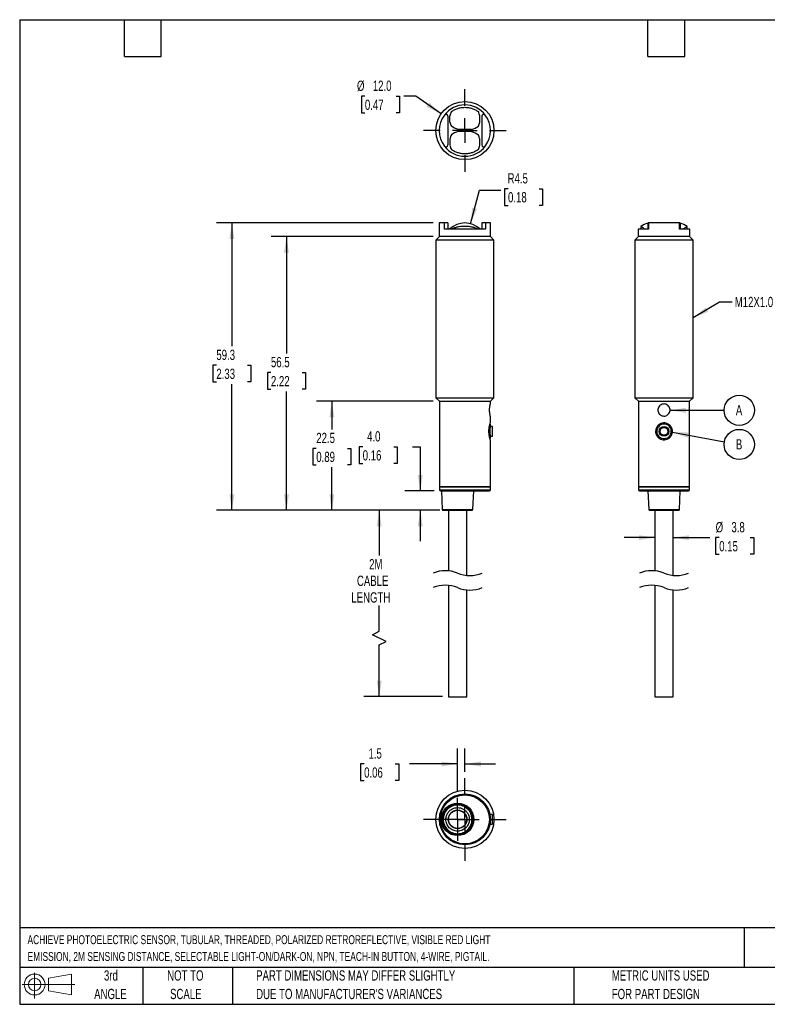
# Model space of a CAD drawing. Header units: millimetres. Extents: x 6 to 273, y 6 to 210.
# Tile 1 of 2: x 6 to 161, y 6 to 210. Entities that reach past the tile are written whole.
import ezdxf

# ---------------------------------------------------------------- set-up
doc = ezdxf.new("R2010")
doc.units = ezdxf.units.MM
doc.layers.add('DIMENSIONS', color=140, linetype='Continuous', lineweight=25)
doc.layers.add('TEXT', color=140, linetype='Continuous', lineweight=25)
doc.styles.add('SLDTEXTSTYLE0', font='TXT', dxfattribs={"width": 0.7})
doc.dimstyles.new('SLDDIMSTYLE0', dxfattribs={"dimtxt": 2.158008, "dimasz": 3.302, "dimexe": 0, "dimexo": 0.0625, "dimgap": 0.539502, "dimtad": 0, "dimtih": 1, "dimtoh": 1, "dimrnd": 1e-09, "dimzin": 12, "dimdsep": 46, "dimtxsty": 'SLDTEXTSTYLE0', "dimsah": 1, "dimcen": 0.09, "dimadec": 0, "dimazin": 3, "dimtfac": 1, "dimtmove": 0, "dimatfit": 0, "dimfxl": 0, "dimfrac": 2, "dimtolj": 1, "dimtzin": 12, "dimarcsym": 0})
doc.dimstyles.new('SLDDIMSTYLE1', dxfattribs={"dimtxt": 2.158008, "dimasz": 3.302, "dimexe": 0, "dimexo": 0.0625, "dimgap": 0.539502, "dimtad": 0, "dimtih": 1, "dimtoh": 1, "dimrnd": 1e-09, "dimzin": 12, "dimdsep": 46, "dimtxsty": 'SLDTEXTSTYLE0', "dimsah": 1, "dimcen": 0.09, "dimadec": 0, "dimazin": 3, "dimtfac": 1, "dimtofl": 0, "dimtmove": 0, "dimatfit": 3, "dimfxl": 0, "dimfrac": 2, "dimtolj": 1, "dimtzin": 12, "dimarcsym": 0})
doc.dimstyles.new('SLDDIMSTYLE2', dxfattribs={"dimtxt": 2.158008, "dimasz": 3.302, "dimexe": 0, "dimexo": 0.0625, "dimgap": 0.539502, "dimtad": 0, "dimtih": 1, "dimtoh": 1, "dimrnd": 1e-09, "dimzin": 4, "dimdsep": 46, "dimtxsty": 'SLDTEXTSTYLE0', "dimsah": 1, "dimcen": 0.09, "dimadec": 0, "dimazin": 1, "dimtfac": 1, "dimtmove": 0, "dimatfit": 0, "dimfxl": 0, "dimfrac": 2, "dimtolj": 1, "dimtzin": 12, "dimarcsym": 0})
doc.dimstyles.new('SLDDIMSTYLE3', dxfattribs={"dimtxt": 2.158008, "dimasz": 3.302, "dimexe": 0, "dimexo": 0.0625, "dimgap": 0.539502, "dimtad": 0, "dimtih": 1, "dimtoh": 1, "dimrnd": 1e-09, "dimzin": 12, "dimdsep": 46, "dimtxsty": 'SLDTEXTSTYLE0', "dimsah": 1, "dimcen": 0, "dimadec": 0, "dimazin": 3, "dimtfac": 1, "dimtofl": 0, "dimtmove": 0, "dimatfit": 3, "dimfxl": 0, "dimfrac": 2, "dimtolj": 1, "dimtzin": 12, "dimarcsym": 0})
doc.dimstyles.new('SLDDIMSTYLE4', dxfattribs={"dimtxt": 2.158008, "dimasz": 3.302, "dimexe": 0, "dimexo": 0.0625, "dimgap": 0.539502, "dimtad": 0, "dimtih": 1, "dimtoh": 1, "dimrnd": 1e-09, "dimzin": 4, "dimdsep": 46, "dimtxsty": 'SLDTEXTSTYLE0', "dimsah": 1, "dimcen": 0, "dimadec": 0, "dimazin": 1, "dimtfac": 1, "dimtofl": 0, "dimtmove": 0, "dimatfit": 3, "dimfxl": 0, "dimfrac": 2, "dimtolj": 1, "dimtzin": 12, "dimarcsym": 0})
doc.dimstyles.new('SLDDIMSTYLE5', dxfattribs={"dimtxt": 0.18, "dimasz": 3.302, "dimexe": 0, "dimexo": 0.0625, "dimgap": 0, "dimtad": 0, "dimtih": 1, "dimtoh": 1, "dimdec": 0, "dimrnd": 1e-09, "dimzin": 0, "dimdsep": 46, "dimtxsty": 'Standard', "dimsah": 1, "dimcen": 0.09, "dimadec": 0, "dimazin": 0, "dimtfac": 3.302, "dimtdec": 0, "dimtofl": 0, "dimtmove": 0, "dimatfit": 3, "dimfxl": 0, "dimfrac": 2, "dimtolj": 1, "dimtzin": 0, "dimarcsym": 0})

# ---------------------------------------------------------------- blocks, each defined once
blk = doc.blocks.new('Block11')
at = {"color": 7, "linetype": 'Continuous', "lineweight": 18}
for p, q in [((2.59, 5.31), (2.59, 0)), ((5.48, 4.17), (10.18, 5.03)), ((5.48, 1.6), (5.48, 4.17)), ((10.18, 5.03), (10.18, 0.73)), ((0, 2.88), (10.87, 2.88)), ((5.48, 1.6), (10.18, 0.73))]:
    blk.add_line(p, q, dxfattribs=at)
for radius in [2.15, 1.29]:
    blk.add_circle((2.59, 2.88), radius, dxfattribs=at)
blk = doc.blocks.new('Block12')
at = {"color": 7, "linetype": 'Continuous'}
blk.add_blockref('Block11', (0, 0), dxfattribs=at)
blk = doc.blocks.new('_D')
at = {"layer": 'DIMENSIONS'}
for p, q in [((96.67, 50.2), (96.67, 59.13)), ((98.17, 54.32), (98.17, 59.13)), ((77.39, 55.95), (76.67, 55.95)), ((76.67, 55.95), (76.67, 52.52)), ((83.8, 55.95), (84.53, 55.95)), ((84.53, 55.95), (84.53, 52.52)), ((96.67, 55.95), (86.73, 55.95)), ((98.17, 55.95), (104.52, 55.95)), ((76.67, 52.52), (77.39, 52.52)), ((84.53, 52.52), (83.8, 52.52))]:
    blk.add_line(p, q, dxfattribs=at)
for points in [[(96.67, 55.95), (93.37, 56.46), (93.37, 55.45)], [(98.17, 55.95), (101.48, 55.45), (101.48, 56.46)]]:
    blk.add_solid(points, dxfattribs=at)
at = {"layer": 'DIMENSIONS', "char_height": 2.117, "attachment_point": 1, "style": 'SLDTEXTSTYLE0'}
for s, insert in [('1.5', (78.29, 59.17)), ('0.06', (77.39, 55.25))]:
    blk.add_mtext(s, dxfattribs=dict(at, insert=insert))
blk = doc.blocks.new('SW_CENTERMARKSYMBOL_0')
at = {"layer": 'DIMENSIONS', "color": 0}
for p, q in [((0, 2.54), (0, 4.415)), ((0, 0), (0, 2.54)), ((-2.54, 0), (-4.415, 0)), ((0, 0), (-2.54, 0)), ((0, 0), (0, -2.54)), ((0, 0), (2.54, 0)), ((2.54, 0), (4.415, 0)), ((0, -2.54), (0, -4.415))]:
    blk.add_line(p, q, dxfattribs=at)
blk = doc.blocks.new('SW_CENTERMARKSYMBOL_1')
at = {"layer": 'DIMENSIONS', "color": 0}
for p, q in [((0, 5.08), (0, 8.54)), ((0, 0), (0, 2.54)), ((-5.08, 0), (-8.54, 0)), ((0, 0), (-2.54, 0)), ((0, 0), (0, -2.54)), ((0, 0), (2.54, 0)), ((5.08, 0), (8.54, 0)), ((0, -5.08), (0, -8.54))]:
    blk.add_line(p, q, dxfattribs=at)
blk = doc.blocks.new('_D_1')
at = {"layer": 'DIMENSIONS'}
for p, q in [((92.98, 108.3), (77.33, 108.3)), ((80.51, 108.3), (80.51, 98.94)), ((80.51, 83.33), (80.51, 88.65)), ((79.1, 82.62), (80.51, 83.33)), ((81.92, 81.21), (79.1, 82.62)), ((80.51, 80.51), (81.92, 81.21)), ((80.51, 69.84), (80.51, 80.51)), ((93.53, 69.84), (77.33, 69.84))]:
    blk.add_line(p, q, dxfattribs=at)
for points in [[(80.51, 108.3), (80, 104.99), (81.01, 104.99)], [(80.51, 69.84), (81.01, 73.14), (80, 73.14)]]:
    blk.add_solid(points, dxfattribs=at)
at = {"layer": 'DIMENSIONS', "char_height": 2.117, "attachment_point": 1, "style": 'SLDTEXTSTYLE0'}
for s, insert in [('2M', (78.42, 98.24)), ('CABLE', (75.91, 94.81)), ('LENGTH', (74.75, 91.38))]:
    blk.add_mtext(s, dxfattribs=dict(at, insert=insert))
blk = doc.blocks.new('_D_2')
at = {"layer": 'DIMENSIONS'}
for p, q in [((77.1, 121.41), (76.37, 121.41)), ((76.37, 121.41), (76.37, 117.98)), ((83.51, 121.41), (84.24, 121.41)), ((84.24, 121.41), (84.24, 117.98)), ((87.4, 121.41), (88.98, 121.41)), ((88.98, 121.41), (88.98, 112.3)), ((76.37, 117.98), (77.1, 117.98)), ((84.24, 117.98), (83.51, 117.98)), ((91.85, 112.3), (85.81, 112.3)), ((92.98, 108.3), (85.81, 108.3)), ((88.98, 108.3), (88.98, 101.95))]:
    blk.add_line(p, q, dxfattribs=at)
for points in [[(88.98, 112.3), (89.49, 115.6), (88.47, 115.6)], [(88.98, 108.3), (88.47, 104.99), (89.49, 104.99)]]:
    blk.add_solid(points, dxfattribs=at)
at = {"layer": 'DIMENSIONS', "char_height": 2.117, "attachment_point": 1, "style": 'SLDTEXTSTYLE0'}
for s, insert in [('4.0', (78, 124.62)), ('0.16', (77.1, 120.7))]:
    blk.add_mtext(s, dxfattribs=dict(at, insert=insert))
blk = doc.blocks.new('_D_3')
at = {"layer": 'DIMENSIONS'}
for p, q in [((91.65, 130.8), (67.56, 130.8)), ((70.73, 130.8), (70.73, 125)), ((67.52, 121.08), (66.8, 121.08)), ((66.8, 121.08), (66.8, 117.65)), ((73.94, 121.08), (74.66, 121.08)), ((74.66, 121.08), (74.66, 117.65)), ((66.8, 117.65), (67.52, 117.65)), ((70.73, 108.3), (70.73, 117.17)), ((74.66, 117.65), (73.94, 117.65)), ((92.98, 108.3), (67.56, 108.3))]:
    blk.add_line(p, q, dxfattribs=at)
for points in [[(70.73, 130.8), (70.22, 127.49), (71.24, 127.49)], [(70.73, 108.3), (71.24, 111.6), (70.22, 111.6)]]:
    blk.add_solid(points, dxfattribs=at)
at = {"layer": 'DIMENSIONS', "char_height": 2.117, "attachment_point": 1, "style": 'SLDTEXTSTYLE0'}
for s, insert in [('22.5', (67.52, 124.29)), ('0.89', (67.52, 120.38))]:
    blk.add_mtext(s, dxfattribs=dict(at, insert=insert))
blk = doc.blocks.new('_D_4')
at = {"layer": 'DIMENSIONS'}
for p, q in [((91.6, 164.8), (58.2, 164.8)), ((61.37, 164.8), (61.37, 140.64)), ((58.17, 136.72), (57.44, 136.72)), ((57.44, 136.72), (57.44, 133.29)), ((64.58, 136.72), (65.3, 136.72)), ((65.3, 136.72), (65.3, 133.29)), ((57.44, 133.29), (58.17, 133.29)), ((61.37, 108.3), (61.37, 132.81)), ((65.3, 133.29), (64.58, 133.29)), ((92.98, 108.3), (58.2, 108.3))]:
    blk.add_line(p, q, dxfattribs=at)
for points in [[(61.37, 164.8), (60.86, 161.49), (61.88, 161.49)], [(61.37, 108.3), (61.88, 111.6), (60.86, 111.6)]]:
    blk.add_solid(points, dxfattribs=at)
at = {"layer": 'DIMENSIONS', "char_height": 2.117, "attachment_point": 1, "style": 'SLDTEXTSTYLE0'}
for s, insert in [('56.5', (58.17, 139.94)), ('2.22', (58.17, 136.02))]:
    blk.add_mtext(s, dxfattribs=dict(at, insert=insert))
blk = doc.blocks.new('_D_5')
at = {"layer": 'DIMENSIONS'}
for p, q in [((91.6, 167.6), (46.94, 167.6)), ((50.12, 167.6), (50.12, 142.14)), ((46.91, 138.23), (46.19, 138.23)), ((46.19, 138.23), (46.19, 134.8)), ((53.32, 138.23), (54.05, 138.23)), ((54.05, 138.23), (54.05, 134.8)), ((46.19, 134.8), (46.91, 134.8)), ((50.12, 108.3), (50.12, 134.32)), ((54.05, 134.8), (53.32, 134.8)), ((92.98, 108.3), (46.94, 108.3))]:
    blk.add_line(p, q, dxfattribs=at)
for points in [[(50.12, 167.6), (49.61, 164.29), (50.63, 164.29)], [(50.12, 108.3), (50.63, 111.6), (49.61, 111.6)]]:
    blk.add_solid(points, dxfattribs=at)
at = {"layer": 'DIMENSIONS', "char_height": 2.117, "attachment_point": 1, "style": 'SLDTEXTSTYLE0'}
for s, insert in [('59.3', (46.91, 141.44)), ('2.33', (46.91, 137.53))]:
    blk.add_mtext(s, dxfattribs=dict(at, insert=insert))
blk = doc.blocks.new('_D_6')
at = {"layer": 'DIMENSIONS'}
for p, q in [((99.34, 167.44), (101.19, 174.35)), ((101.19, 174.35), (105.62, 174.35)), ((107.07, 174.66), (106.34, 174.66)), ((106.34, 174.66), (106.34, 171.23)), ((113.48, 174.66), (114.2, 174.66)), ((114.2, 174.66), (114.2, 171.23)), ((106.34, 171.23), (107.07, 171.23)), ((114.2, 171.23), (113.48, 171.23))]:
    blk.add_line(p, q, dxfattribs=at)
blk.add_solid([(99.34, 167.44), (100.68, 170.5), (99.7, 170.76)], dxfattribs=at)
at = {"layer": 'DIMENSIONS', "char_height": 2.117, "attachment_point": 1, "style": 'SLDTEXTSTYLE0'}
for s, insert in [('R4.5', (106.98, 177.87)), ('0.18', (107.07, 173.96))]:
    blk.add_mtext(s, dxfattribs=dict(at, insert=insert))
blk = doc.blocks.new('_D_7')
at = {"layer": 'DIMENSIONS'}
for p, q in [((77.55, 193.75), (76.83, 193.75)), ((76.83, 193.75), (76.83, 190.32)), ((83.97, 193.75), (84.69, 193.75)), ((84.69, 193.75), (84.69, 190.32)), ((88.06, 193.75), (85.59, 193.75)), ((93.26, 190.11), (88.06, 193.75)), ((76.83, 190.32), (77.55, 190.32)), ((84.69, 190.32), (83.97, 190.32))]:
    blk.add_line(p, q, dxfattribs=at)
blk.add_solid([(93.26, 190.11), (90.85, 192.42), (90.26, 191.59)], dxfattribs=at)
at = {"layer": 'DIMENSIONS', "char_height": 2.117, "attachment_point": 1, "style": 'SLDTEXTSTYLE0'}
for s, insert in [('%%c', (75.92, 196.97)), ('12.0', (79.18, 196.97)), ('0.47', (77.55, 193.05))]:
    blk.add_mtext(s, dxfattribs=dict(at, insert=insert))
blk = doc.blocks.new('SW_CENTERMARKSYMBOL_2')
at = {"layer": 'DIMENSIONS', "color": 0}
for p, q in [((0, 5.08), (0, 8.54)), ((0, 0), (0, 2.54)), ((-5.08, 0), (-8.54, 0)), ((0, 0), (-2.54, 0)), ((0, 0), (0, -2.54)), ((0, 0), (2.54, 0)), ((5.08, 0), (8.54, 0)), ((0, -5.08), (0, -8.54))]:
    blk.add_line(p, q, dxfattribs=at)
blk = doc.blocks.new('_D_8')
at = {"layer": 'DIMENSIONS'}
for p, q in [((137.37, 102.66), (131.02, 102.66)), ((141.12, 102.66), (148.69, 102.66)), ((150.63, 102.66), (149.9, 102.66)), ((149.9, 102.66), (149.9, 99.23)), ((157.04, 102.66), (157.76, 102.66)), ((157.76, 102.66), (157.76, 99.23)), ((149.9, 99.23), (150.63, 99.23)), ((157.76, 99.23), (157.04, 99.23))]:
    blk.add_line(p, q, dxfattribs=at)
for points in [[(137.37, 102.66), (134.07, 103.16), (134.07, 102.15)], [(141.12, 102.66), (144.42, 102.15), (144.42, 103.16)]]:
    blk.add_solid(points, dxfattribs=at)
at = {"layer": 'DIMENSIONS', "char_height": 2.117, "attachment_point": 1, "style": 'SLDTEXTSTYLE0'}
for s, insert in [('%%c', (149.9, 105.87)), ('3.8', (153.15, 105.87)), ('0.15', (150.63, 101.95))]:
    blk.add_mtext(s, dxfattribs=dict(at, insert=insert))
blk = doc.blocks.new('SW_NOTE_0')
at = {"layer": 'DIMENSIONS', "color": 0}
blk.add_circle((3.12, 0), 3.12, dxfattribs=at)
at = {"layer": 'DIMENSIONS', "color": 0, "insert": (3.08, 1.09), "char_height": 2.12, "attachment_point": 2, "style": 'SLDTEXTSTYLE0'}
blk.add_mtext('A', dxfattribs=at)
blk = doc.blocks.new('SW_NOTE_0_1')
at = {"layer": 'DIMENSIONS', "color": 0}
blk.add_circle((3.07, -0.56), 3.12, dxfattribs=at)
at = {"layer": 'DIMENSIONS', "color": 0, "insert": (3.03, 0.53), "char_height": 2.12, "attachment_point": 2, "style": 'SLDTEXTSTYLE0'}
blk.add_mtext('B', dxfattribs=at)

msp = doc.modelspace()

# ---------------------------------------------------------------- linework, layer by layer
for p, q in [((94.673, 189.632), (94.673, 183.699)), ((95.073, 188.433), (95.073, 189.698)), ((101.273, 188.433), (101.273, 189.698)), ((101.673, 189.632), (101.673, 183.699)), ((99.544, 186.866), (96.802, 186.866)), ((99.544, 186.466), (96.802, 186.466)), ((95.073, 184.898), (95.073, 183.633)), ((101.273, 183.633), (101.273, 184.898)), ((92.873, 167.595), (92.873, 164.795)), ((93.955, 167.595), (92.873, 167.595)), ((93.955, 166.295), (93.955, 167.595)), ((94.673, 167.595), (93.955, 167.595)), ((94.673, 167.595), (94.673, 166.295)), ((101.673, 167.595), (101.673, 166.295)), ((102.392, 167.595), (101.673, 167.595)), ((102.392, 167.595), (102.392, 166.295)), ((103.473, 167.595), (102.392, 167.595)), ((103.473, 164.795), (103.473, 167.595)), ((134.448, 166.896), (134.448, 166.295)), ((135.881, 167.595), (135.881, 166.295)), ((136.039, 167.595), (135.881, 167.595)), ((136.039, 167.595), (136.039, 166.295)), ((142.456, 167.595), (136.039, 167.595)), ((142.456, 166.295), (142.456, 167.595)), ((142.456, 167.595), (142.614, 167.595)), ((142.614, 166.295), (142.614, 167.595)), ((144.048, 166.295), (144.048, 166.896)), ((92.923, 164.795), (92.173, 164.045)), ((103.473, 164.795), (92.873, 164.795)), ((102.392, 166.295), (93.955, 166.295)), ((95.073, 166.357), (95.073, 166.295)), ((101.273, 166.295), (101.273, 166.357)), ((104.173, 164.045), (103.423, 164.795)), ((133.998, 164.795), (133.248, 164.045)), ((133.948, 166.295), (133.948, 164.795)), ((136.039, 166.295), (133.948, 166.295)), ((144.548, 164.795), (133.948, 164.795)), ((144.548, 166.295), (142.456, 166.295)), ((145.248, 164.045), (144.498, 164.795)), ((144.548, 164.795), (144.548, 166.295)), ((92.173, 164.045), (92.173, 131.545)), ((104.173, 164.045), (92.173, 164.045)), ((104.173, 131.545), (104.173, 164.045)), ((133.248, 164.045), (133.248, 131.545)), ((145.248, 164.045), (133.248, 164.045)), ((145.248, 131.545), (145.248, 164.045)), ((92.173, 131.545), (92.923, 130.795)), ((92.173, 131.545), (104.173, 131.545)), ((92.923, 130.795), (92.923, 113.195)), ((92.923, 130.795), (103.423, 130.795)), ((103.423, 130.795), (104.173, 131.545)), ((103.423, 130.245), (103.423, 130.795)), ((133.248, 131.545), (133.998, 130.795)), ((133.248, 131.545), (145.248, 131.545)), ((133.998, 130.795), (133.998, 113.195)), ((133.998, 130.795), (139.248, 130.795)), ((139.248, 130.795), (144.498, 130.795)), ((144.498, 130.795), (145.248, 131.545)), ((144.498, 113.195), (144.498, 130.795)), ((103.473, 126.095), (103.347, 126.095)), ((103.423, 126.33), (103.423, 127.761)), ((103.473, 125.586), (103.473, 126.095)), ((103.873, 125.595), (103.471, 125.595)), ((103.873, 123.77), (103.873, 125.595)), ((103.347, 123.095), (103.473, 123.095)), ((103.423, 113.195), (103.423, 122.865)), ((103.472, 123.595), (103.873, 123.595)), ((103.473, 123.095), (103.473, 123.603)), ((103.873, 123.595), (103.873, 123.77)), ((92.923, 113.195), (93.023, 113.095)), ((92.923, 113.195), (103.423, 113.195)), ((92.923, 113.095), (92.923, 112.495)), ((103.423, 113.095), (92.923, 113.095)), ((92.923, 112.495), (103.423, 112.495)), ((93.123, 112.295), (98.173, 112.295)), ((93.323, 112.295), (93.514, 108.485)), ((98.173, 112.295), (103.223, 112.295)), ((99.833, 108.485), (100.023, 112.295)), ((103.323, 113.095), (103.423, 113.195)), ((103.423, 112.495), (103.423, 113.095)), ((133.998, 113.195), (134.098, 113.095)), ((133.998, 113.195), (144.498, 113.195)), ((133.998, 113.095), (133.998, 112.495)), ((144.498, 113.095), (133.998, 113.095)), ((133.998, 112.495), (144.498, 112.495)), ((134.198, 112.295), (144.298, 112.295)), ((135.898, 112.295), (136.088, 108.485)), ((142.407, 108.485), (142.598, 112.295)), ((144.398, 113.095), (144.498, 113.195)), ((144.498, 112.495), (144.498, 113.095)), ((93.514, 108.485), (99.833, 108.485)), ((94.798, 108.295), (94.798, 95.809)), ((98.548, 94.863), (98.548, 108.295)), ((136.088, 108.485), (139.248, 108.485)), ((137.373, 108.295), (137.373, 95.809)), ((139.248, 108.485), (142.407, 108.485)), ((139.248, 108.295), (142.207, 108.295)), ((141.123, 94.863), (141.123, 108.295)), ((94.798, 92.809), (94.798, 69.838)), ((98.548, 69.838), (98.548, 91.863)), ((137.373, 92.809), (137.373, 69.838)), ((141.123, 69.838), (141.123, 91.863)), ((94.798, 69.838), (98.548, 69.838)), ((137.373, 69.838), (141.123, 69.838)), ((103.261, 46.012), (103.204, 46.012)), ((103.873, 45.512), (103.381, 45.512)), ((103.873, 45.077), (103.873, 45.512)), ((103.873, 43.512), (103.873, 45.077)), ((103.204, 43.012), (103.261, 43.012)), ((103.379, 43.512), (103.873, 43.512))]:
    msp.add_line(p, q)
at = {"flags": 128}
for points in [[(93.713, 108.295), (93.727, 108.295), (93.766, 108.295), (93.832, 108.295), (93.887, 108.295), (93.951, 108.295), (94.025, 108.295), (94.109, 108.295), (94.203, 108.295), (94.305, 108.295), (94.352, 108.295), (94.521, 108.295), (94.837, 108.295), (95.15, 108.295), (95.559, 108.295), (95.751, 108.295), (95.958, 108.295), (96.182, 108.295), (96.421, 108.295), (96.673, 108.295), (97.353, 108.295), (97.997, 108.295), (98.57, 108.295), (98.739, 108.295), (98.897, 108.295), (99.041, 108.295), (99.118, 108.295), (99.191, 108.295), (99.258, 108.295), (99.321, 108.295), (99.334, 108.295), (99.402, 108.295), (99.476, 108.295), (99.515, 108.295), (99.557, 108.295), (99.59, 108.295), (99.61, 108.295), (99.629, 108.295), (99.633, 108.295)], [(136.288, 108.295), (136.367, 108.295), (136.6, 108.295), (136.975, 108.295), (137.128, 108.295), (137.294, 108.295), (137.472, 108.295), (137.58, 108.295), (137.691, 108.295), (137.806, 108.295), (137.924, 108.295), (137.951, 108.295), (138.101, 108.295), (138.296, 108.295), (138.419, 108.295), (138.581, 108.295), (138.746, 108.295), (138.88, 108.295), (139.095, 108.295), (139.248, 108.295)]]:
    msp.add_lwpolyline(points, dxfattribs=at)
for centre, radius in [((98.173, 186.666), 6), ((139.248, 124.595), 1), ((139.248, 124.595), 0.8), ((98.173, 44.512), 6), ((98.173, 44.512), 5.25), ((98.173, 44.512), 5.05), ((96.673, 44.512), 3.35), ((96.673, 44.512), 3.16), ((96.673, 44.512), 1.925), ((96.673, 44.512), 1.875)]:
    msp.add_circle(centre, radius)
for centre, radius, start, end in [((98.173, 186.666), 5.3, 37.25792, 142.74208), ((98.173, 186.666), 5.3, 142.74208, 217.25792), ((94.273, 189.632), 0.4, 0, 142.74208), ((98.173, 189.066), 3.164, 151.39855, 168.46888), ((98.173, 189.066), 3.164, 11.53112, 28.60145), ((102.073, 189.632), 0.4, 37.25792, 180), ((98.173, 186.666), 5.3, 322.74208, 37.25792), ((98.173, 189.066), 3.164, 191.53112, 208.60145), ((98.173, 189.066), 3.164, 331.39855, 348.46888), ((98.173, 184.266), 3.164, 151.39855, 168.46888), ((98.173, 184.266), 3.164, 11.53112, 28.60145), ((94.273, 183.699), 0.4, 217.25792, 0), ((98.173, 186.666), 5.3, 217.25792, 322.74208), ((98.173, 184.266), 3.164, 191.53112, 208.60145), ((98.173, 184.266), 3.164, 331.39855, 348.46888), ((102.073, 183.699), 0.4, 180, 322.74208), ((98.173, 163.095), 4.5, 46.45785, 133.54215), ((136.848, 163.095), 4.5, 102.40198, 122.16493), ((141.648, 163.095), 4.5, 57.83715, 77.59767), ((93.123, 112.495), 0.2, 180.00011, 269.99989), ((103.223, 112.495), 0.2, 270.00011, 359.99989), ((134.198, 112.495), 0.2, 180.00011, 269.99989), ((144.298, 112.495), 0.2, 270.00011, 359.99989), ((93.713, 108.495), 0.2, 182.86222, 269.99989), ((99.633, 108.495), 0.2, 269.99998, 357.13778), ((136.288, 108.495), 0.2, 182.86222, 270.00002), ((142.207, 108.495), 0.2, 269.99998, 357.13778)]:
    msp.add_arc(centre, radius, start, end)
for points, knots in [([(95.395, 190.58), (95.587, 190.716), (95.79, 190.839), (96.22, 191.057), (96.448, 191.152), (96.923, 191.307), (97.166, 191.365), (97.662, 191.445), (97.917, 191.465), (98.426, 191.466), (98.677, 191.446), (99.174, 191.367), (99.422, 191.307), (99.895, 191.153), (100.121, 191.059), (100.553, 190.841), (100.76, 190.716), (100.951, 190.58)], [0, 0, 0, 0, 0.125, 0.125, 0.25, 0.25, 0.375, 0.375, 0.5, 0.5, 0.625, 0.625, 0.75, 0.75, 0.875, 0.875, 1, 1, 1, 1]), ([(100.951, 182.751), (100.76, 182.615), (100.556, 182.492), (100.127, 182.274), (99.898, 182.179), (99.423, 182.024), (99.18, 181.966), (98.685, 181.886), (98.429, 181.866), (97.92, 181.865), (97.669, 181.885), (97.172, 181.964), (96.924, 182.024), (96.452, 182.178), (96.226, 182.272), (95.793, 182.49), (95.587, 182.615), (95.395, 182.751)], [0, 0, 0, 0, 0.125, 0.125, 0.25, 0.25, 0.375, 0.375, 0.5, 0.5, 0.625, 0.625, 0.75, 0.75, 0.875, 0.875, 1, 1, 1, 1]), ([(100.951, 166.295), (100.763, 166.384), (100.377, 166.567), (99.741, 166.743), (99.065, 166.86), (98.369, 166.91), (97.674, 166.895), (97.002, 166.821), (96.363, 166.682), (95.827, 166.508), (95.518, 166.356), (95.395, 166.295)], [0, 0, 0, 0, 0.1084477, 0.2231383, 0.3434311, 0.4669788, 0.5874767, 0.7062157, 0.8200677, 0.9285794, 1, 1, 1, 1]), ([(135.333, 166.295), (135.223, 166.376), (135.027, 166.521), (134.718, 166.727), (134.62, 166.793), (134.423, 166.917), (134.455, 166.897), (134.457, 166.896)], [0, 0, 0, 0, 0.3929627, 0.7030969, 0.902297, 0.993406, 1, 1, 1, 1]), ([(144.038, 166.896), (144.033, 166.892), (143.987, 166.863), (143.871, 166.79), (143.663, 166.652), (143.416, 166.483), (143.241, 166.354), (143.162, 166.295)], [0, 0, 0, 0, 0.0173162, 0.1533741, 0.3867243, 0.7220424, 1, 1, 1, 1]), ([(103.419, 127.761), (103.419, 127.764), (103.409, 127.806), (103.381, 127.932), (103.336, 128.168), (103.292, 128.498), (103.268, 128.883), (103.275, 129.284), (103.311, 129.655), (103.359, 129.95), (103.398, 130.137), (103.418, 130.223), (103.423, 130.245)], [0, 0, 0, 0, 0.0032882, 0.0511719, 0.1542935, 0.2914957, 0.4490919, 0.6153768, 0.7711559, 0.8946421, 0.9731043, 1, 1, 1, 1]), ([(139.412, 127.756), (139.274, 127.751), (139.018, 127.741), (138.641, 127.881), (138.321, 128.122), (138.088, 128.472), (137.98, 128.877), (138.011, 129.3), (138.181, 129.692), (138.47, 130.003), (138.839, 130.201), (139.255, 130.269), (139.674, 130.196), (140.047, 129.987), (140.327, 129.67), (140.487, 129.284), (140.514, 128.863), (140.4, 128.451), (140.155, 128.104), (139.815, 127.849), (139.546, 127.787), (139.412, 127.756)], [0, 0, 0, 0, 0.0524328, 0.0975044, 0.1512408, 0.2036475, 0.2558204, 0.3092567, 0.3634669, 0.4167818, 0.4689983, 0.5214994, 0.5752918, 0.629405, 0.6823299, 0.7343765, 0.7872112, 0.841308, 0.8951343, 0.9476901, 1, 1, 1, 1]), ([(103.417, 122.865), (103.418, 122.861), (103.438, 122.8), (103.318, 123.171), (103.278, 123.343), (103.169, 123.846), (103.12, 124.346), (103.123, 124.918), (103.181, 125.424), (103.297, 125.921), (103.336, 126.079), (103.436, 126.384), (103.419, 126.334), (103.418, 126.33)], [0, 0, 0, 0, 0.003201, 0.0500124, 0.1486402, 0.2788086, 0.4269905, 0.5884158, 0.7466249, 0.8749969, 0.9596924, 0.9965406, 1, 1, 1, 1]), ([(103.259, 124.744), (103.267, 124.892), (103.283, 125.183), (103.346, 125.573), (103.412, 125.867), (103.452, 126.02), (103.467, 126.074), (103.467, 126.075)], [0, 0, 0, 0, 0.3285979, 0.6475877, 0.8764262, 0.9984711, 1, 1, 1, 1]), ([(139.637, 122.889), (139.449, 122.864), (139.062, 122.814), (138.485, 122.984), (137.998, 123.323), (137.658, 123.793), (137.485, 124.341), (137.495, 124.928), (137.704, 125.489), (138.083, 125.943), (138.576, 126.244), (139.139, 126.374), (139.728, 126.313), (140.269, 126.057), (140.687, 125.644), (140.945, 125.131), (141.03, 124.558), (140.92, 123.973), (140.619, 123.459), (140.177, 123.067), (139.816, 122.948), (139.637, 122.889)], [0, 0, 0, 0, 0.05158122, 0.10607828, 0.16017534, 0.2116746, 0.26218506, 0.31493633, 0.3696827, 0.42305251, 0.47418712, 0.52527074, 0.57866233, 0.63338675, 0.68623171, 0.73682747, 0.78815947, 0.84226995, 0.89668266, 0.94879199, 1, 1, 1, 1]), ([(137.786, 124.257), (137.765, 124.42), (137.722, 124.735), (137.854, 125.213), (138.12, 125.627), (138.517, 125.936), (138.988, 126.1), (139.493, 126.104), (139.979, 125.938), (140.379, 125.622), (140.649, 125.201), (140.77, 124.717), (140.728, 124.211), (140.517, 123.743), (140.167, 123.376), (139.725, 123.145), (139.23, 123.067), (138.727, 123.157), (138.283, 123.411), (137.942, 123.79), (137.838, 124.102), (137.786, 124.257)], [0, 0, 0, 0, 0.05205, 0.1007444, 0.1547792, 0.2070669, 0.2586077, 0.31145, 0.3658177, 0.4194977, 0.4713099, 0.5228834, 0.576301, 0.6307264, 0.6838221, 0.7354453, 0.7875027, 0.8413636, 0.8956526, 0.948245, 1, 1, 1, 1]), ([(103.473, 123.097), (103.473, 123.096), (103.481, 123.065), (103.412, 123.316), (103.388, 123.431), (103.304, 123.847), (103.259, 124.264), (103.259, 124.58), (103.259, 124.744)], [0, 0, 0, 0, 0.0011412, 0.0564498, 0.2116004, 0.4379138, 0.7082977, 1, 1, 1, 1]), ([(103.472, 123.603), (103.472, 123.601), (103.478, 123.571), (103.443, 123.758), (103.431, 123.85), (103.395, 124.138), (103.378, 124.425), (103.377, 124.755), (103.394, 125.046), (103.43, 125.337), (103.443, 125.431), (103.478, 125.619), (103.472, 125.588), (103.471, 125.586)], [0, 0, 0, 0, 0.0031008, 0.0407694, 0.1308333, 0.260232, 0.4142176, 0.5791944, 0.7375573, 0.868732, 0.9577686, 0.9965564, 1, 1, 1, 1]), ([(99.633, 44.512), (99.633, 44.127), (99.479, 43.349), (98.821, 42.365), (97.835, 41.707), (96.673, 41.476), (95.511, 41.707), (94.526, 42.365), (93.867, 43.349), (93.686, 44.268), (93.733, 44.932), (93.811, 45.294), (93.914, 45.594), (94.022, 45.838), (94.151, 46.071), (94.396, 46.427), (95.089, 47.146), (96.21, 47.535), (97.222, 47.438), (97.752, 47.287), (98.245, 47.04), (98.684, 46.707), (98.991, 46.368), (99.194, 46.071), (99.324, 45.839), (99.432, 45.595), (99.535, 45.294), (99.598, 45.001), (99.625, 44.75), (99.632, 44.61), (99.633, 44.539), (99.633, 44.512)], [0, 0, 0, 0, 0.0624488, 0.1248977, 0.1873465, 0.2497954, 0.3122442, 0.3746931, 0.4371419, 0.4995907, 0.5222825, 0.5449742, 0.5593552, 0.5737354, 0.5881364, 0.6025312, 0.6437191, 0.7488379, 0.7784787, 0.8081201, 0.8377617, 0.8674031, 0.8970439, 0.911425, 0.9258049, 0.9401392, 0.9545992, 0.9772823, 0.9886092, 0.9956125, 1, 1, 1, 1]), ([(99.098, 44.512), (99.098, 44.772), (99.014, 45.293), (98.727, 45.839), (98.446, 46.174), (98.256, 46.357), (98.045, 46.519), (97.724, 46.713), (97.267, 46.889), (96.69, 46.96), (96.129, 46.896), (95.553, 46.695), (95.093, 46.382), (94.776, 46.034), (94.579, 45.75), (94.423, 45.442), (94.327, 45.149), (94.264, 44.839), (94.222, 44.327), (94.374, 43.56), (94.914, 42.753), (95.72, 42.213), (96.517, 42.056), (97.15, 42.119), (97.512, 42.229), (97.856, 42.386), (98.223, 42.617), (98.69, 43.096), (98.972, 43.66), (99.07, 44.112), (99.094, 44.34), (99.098, 44.455), (99.098, 44.512)], [0, 0, 0, 0, 0.0511552, 0.1023104, 0.1197525, 0.1371965, 0.1545469, 0.1721179, 0.2111384, 0.2501589, 0.2858858, 0.3216127, 0.3698929, 0.3938301, 0.4143152, 0.4380354, 0.4617546, 0.474937, 0.5005481, 0.5628534, 0.6251614, 0.6874694, 0.7497747, 0.7811245, 0.8124747, 0.8238875, 0.8558315, 0.8975785, 0.9547066, 0.9773349, 0.9886358, 1, 1, 1, 1]), ([(103.261, 43.028), (103.262, 43.031), (103.264, 43.038), (103.323, 43.247), (103.398, 43.591), (103.459, 44.033), (103.481, 44.53), (103.455, 45.034), (103.389, 45.48), (103.315, 45.806), (103.262, 45.993), (103.262, 45.995), (103.261, 45.995)], [0, 0, 0, 0, 0.0798328, 0.1887548, 0.2954679, 0.3988702, 0.5025466, 0.6098428, 0.7186542, 0.8243434, 0.9278542, 1, 1, 1, 1])]:
    msp.add_open_spline(points, degree=3, knots=knots)
for points in [[(96.802, 186.866), (96.278, 187.022), (95.811, 187.256), (95.395, 187.551)], [(99.544, 186.866), (100.068, 187.022), (100.535, 187.256), (100.951, 187.551)], [(96.802, 186.466), (96.278, 186.309), (95.811, 186.075), (95.395, 185.78)], [(99.544, 186.466), (100.068, 186.309), (100.535, 186.075), (100.951, 185.78)]]:
    msp.add_open_spline(points, degree=3)
at = {"layer": 'DIMENSIONS', "flags": 128}
msp.add_lwpolyline([(153.277, 151.266), (150.71, 151.266), (145.248, 148.023)], dxfattribs=at)
at = {"layer": 'DIMENSIONS', "color": 140}
for centre, start, end in [((94.148, 89.276), 67.38014, 112.61986), ((136.723, 89.276), 67.38014, 112.61986), ((99.198, 101.396), 247.38014, 292.61986), ((141.773, 101.396), 247.38014, 292.61986), ((94.148, 86.276), 67.38014, 112.61986), ((99.198, 98.396), 247.38014, 292.61986), ((136.723, 86.276), 67.38014, 112.61986), ((141.773, 98.396), 247.38014, 292.61986)]:
    msp.add_arc(centre, 6.565, start, end, dxfattribs=at)
at = {"layer": 'DIMENSIONS'}
msp.add_solid([(145.248, 148.023), (148.346, 149.272), (147.827, 150.145)], dxfattribs=at)
at = {"layer": 'TEXT'}
for p, q in [((6.35, 209.55), (273.05, 209.55)), ((6.35, 209.55), (6.35, 6.35)), ((27.94, 201.93), (27.94, 209.55)), ((35.56, 201.93), (35.56, 209.55)), ((135.89, 201.93), (135.89, 209.55)), ((143.51, 201.93), (143.51, 209.55)), ((27.94, 201.93), (35.56, 201.93)), ((135.89, 201.93), (143.51, 201.93)), ((273.05, 22.126), (6.35, 22.126)), ((155.759, 22.126), (155.759, 13.97)), ((273.05, 13.97), (6.35, 13.97)), ((31.75, 13.97), (31.75, 6.35)), ((50.212, 13.97), (50.212, 6.35)), ((120.646, 13.97), (120.646, 6.35)), ((6.35, 6.35), (273.05, 6.35))]:
    msp.add_line(p, q, dxfattribs=at)

# ---------------------------------------------------------------- block references
at = {"layer": 'DIMENSIONS'}
for name, p in [('SW_CENTERMARKSYMBOL_2', (98.173, 186.666)), ('SW_NOTE_0', (151.641, 128.944)), ('SW_NOTE_0_1', (151.692, 122.449)), ('SW_CENTERMARKSYMBOL_1', (98.173, 44.512)), ('SW_CENTERMARKSYMBOL_0', (96.673, 44.512))]:
    msp.add_blockref(name, p, dxfattribs=at)
at = {"layer": 'TEXT'}
msp.add_blockref('Block12', (6.838, 7.554), dxfattribs=at)

# ---------------------------------------------------------------- texts
at = {"layer": 'DIMENSIONS', "insert": (153.833, 152.355), "char_height": 2.1167, "attachment_point": 1, "style": 'SLDTEXTSTYLE0'}
msp.add_mtext('M12X1.0', dxfattribs=at)
at = {"layer": 'TEXT', "style": 'SLDTEXTSTYLE0'}
for s, insert, char_height, attachment_point in [('ACHIEVE PHOTOELECTRIC SENSOR, TUBULAR, THREADED, POLARIZED RETROREFLECTIVE, VISIBLE RED LIGHT', (7.966, 20.617), 1.85208, 1), ('EMISSION, 2M SENSING DISTANCE, SELECTABLE LIGHT-ON/DARK-ON, NPN, TEACH-IN BUTTON, 4-WIRE, PIGTAIL.', (7.966, 17.148), 1.85208, 1), ('3rd', (25.162, 13.364), 2.1167, 2), ('NOT TO', (40.516, 13.364), 2.1167, 2), ('PART DIMENSIONS MAY DIFFER SLIGHTLY', (55.119, 13.364), 2.11667, 1), ('METRIC UNITS USED', (128.478, 13.364), 2.11667, 1), ('ANGLE', (25.065, 9.542), 2.1167, 2), ('SCALE', (40.612, 9.542), 2.1167, 2), ("DUE TO MANUFACTURER'S VARIANCES", (55.119, 9.542), 2.11667, 1), ('FOR PART DESIGN', (128.478, 9.542), 2.11667, 1)]:
    msp.add_mtext(s, dxfattribs=dict(at, insert=insert, char_height=char_height, attachment_point=attachment_point))

# ---------------------------------------------------------------- dimensions: what is measured, and where the dimension line sits
at = {"layer": 'DIMENSIONS'}
dim = msp.add_diameter_dim_2p(p1=(103.087, 183.222), p2=(93.26, 190.109), dimstyle='SLDDIMSTYLE4', dxfattribs=at)
dim.commit()
dim.dimension.update_dxf_attribs({"geometry": '_D_7', "text_midpoint": (80.759, 193.754), "dimtype": 163})
dim = msp.add_radius_dim(center=(98.173, 163.095), mpoint=(99.338, 167.442), dimstyle='SLDDIMSTYLE3', dxfattribs=at)
dim.commit()
dim.dimension.update_dxf_attribs({"geometry": '_D_6', "text_midpoint": (110.274, 174.355), "dimtype": 164})
for base, p2, dimstyle, picture, middle in [((50.118, 167.595), (92.873, 167.595), 'SLDDIMSTYLE1', '_D_5', (50.118, 138.23)), ((61.373, 164.795), (92.873, 164.795), 'SLDDIMSTYLE1', '_D_4', (61.373, 136.724)), ((70.731, 130.795), (92.923, 130.795), 'SLDDIMSTYLE1', '_D_3', (70.731, 121.082)), ((88.983, 112.295), (93.123, 112.295), 'SLDDIMSTYLE2', '_D_2', (88.983, 121.405))]:
    dim = msp.add_linear_dim(base=base, p1=(94.248, 108.295), p2=p2, angle=90, dimstyle=dimstyle, dxfattribs=at)
    dim.commit()
    dim.dimension.update_dxf_attribs({"geometry": picture, "text_midpoint": middle, "dimtype": 160})
dim = msp.add_linear_dim(base=(141.123, 102.656), p1=(137.373, 112.295), p2=(141.123, 112.295), text='%%c<>', dimstyle='SLDDIMSTYLE0', dxfattribs=at)
dim.commit()
dim.dimension.update_dxf_attribs({"geometry": '_D_8', "text_midpoint": (153.833, 102.656), "dimtype": 160})
dim = msp.add_linear_dim(base=(80.506, 108.295), p1=(94.798, 69.838), p2=(94.248, 108.295), angle=90, text='2M\\PCABLE\\PLENGTH', dimstyle='SLDDIMSTYLE1', dxfattribs=at)
dim.commit()
dim.dimension.update_dxf_attribs({"geometry": '_D_1', "text_midpoint": (80.506, 93.793), "dimtype": 160})
dim = msp.add_linear_dim(base=(96.673, 55.954), p1=(98.173, 53.052), p2=(96.673, 48.927), dimstyle='SLDDIMSTYLE0', dxfattribs=at)
dim.commit()
dim.dimension.update_dxf_attribs({"geometry": '_D', "text_midpoint": (80.598, 55.954), "dimtype": 160})

# ---------------------------------------------------------------- leaders
for points in [[(140.496, 128.938), (151.641, 128.944)], [(140.988, 124.412), (151.692, 122.449)]]:
    msp.add_leader(points, dimstyle='SLDDIMSTYLE5', dxfattribs=at)

doc.saveas('drawing.dxf')
